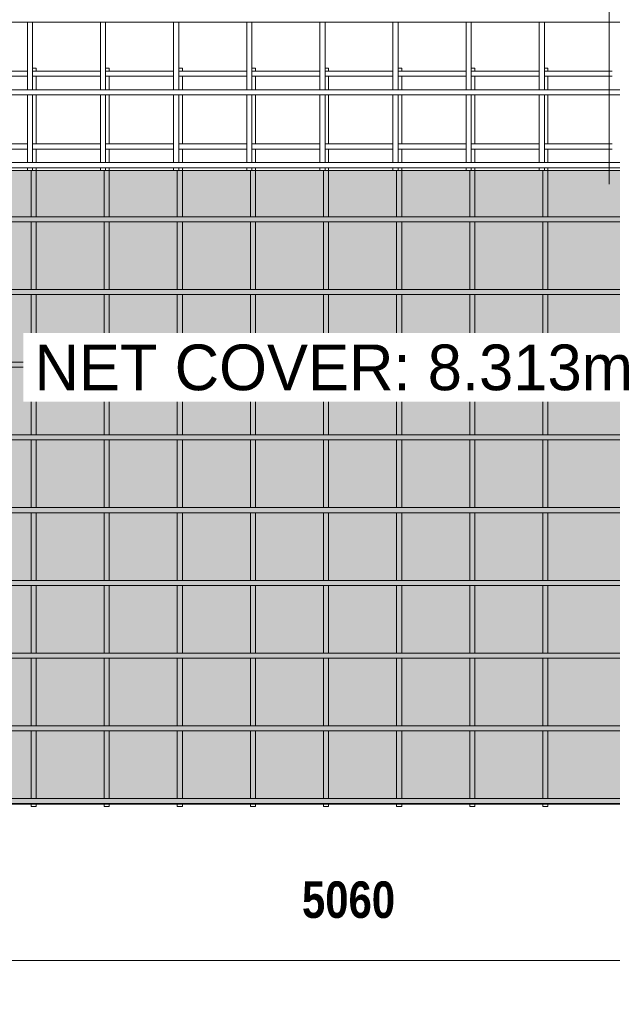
# Model space of a CAD drawing. Header units: millimetres. Extents: x -444 to 8356, y -822 to 3268.
# Tile 2 of 5: x 2028 to 3649, y -822 to 1872. Entities that reach past the tile are written whole.
import ezdxf

# ---------------------------------------------------------------- set-up
doc = ezdxf.new("R2010")
doc.units = ezdxf.units.MM
for name, color, linetype, lineweight in [('A-ANNO-DIMS', 211, 'Continuous', 9), ('A-ANNO-DIMS-50', 211, 'Continuous', 9), ('A-DETL-GENF', 92, 'Continuous', 18), ('A-DETL-THIN', 151, 'Continuous', 18), ('A-GENM', 13, 'Continuous', 18), ('G-ANNO-SYMB', 111, 'Continuous', 9), ('G-ANNO-TEXT', 231, 'Continuous', 9)]:
    doc.layers.add(name, color=color, linetype=linetype, lineweight=lineweight)
doc.styles.add('Arial_1', font='arial.ttf', dxfattribs={"height": 125})
doc.styles.add('TechnicBold', font='techb___.ttf', dxfattribs={"height": 100})
doc.dimstyles.new('Technic_-_DiagonalSlash', dxfattribs={"dimscale": 304.8, "dimtxt": 134.269535, "dimasz": 0.410105, "dimexe": 0.393701, "dimexo": 0.82021, "dimgap": 0.287073, "dimtad": 1, "dimdec": 0, "dimzin": 0, "dimdsep": 46, "dimtxsty": 'TechnicBold', "dimblk1": 'OBLIQUE', "dimblk2": 'OBLIQUE', "dimsah": 1, "dimcen": 0.09, "dimdle": 0.393701, "dimazin": 0, "dimtfac": 1, "dimtdec": 4, "dimtix": 1, "dimtmove": 0, "dimatfit": 3, "dimfxl": 1, "dimtvp": 1, "dimtfill": 1, "dimtolj": 1, "dimtzin": 0, "dimarcsym": 2})

# ---------------------------------------------------------------- blocks, each defined once
blk = doc.blocks.new('United Steel Ductile SE72 Large Mesh - United Steel Ductile SE72 Large Mesh-253722-Level 1')
at = {"layer": 'A-GENM'}
for p, q in [((-4417.4, -413), (-4603.5, -413)), ((-4603.5, -427), (-4417.4, -427)), ((-4393.4, -405), (-4403.4, -405)), ((-4217.4, -413), (-4403.4, -413)), ((-4403.4, -427), (-4217.4, -427)), ((-4393.4, -413.1), (-4393.4, -405)), ((-4393.4, -464.1), (-4393.4, -426.9)), ((-4193.4, -405), (-4203.4, -405)), ((-4017.4, -413), (-4203.4, -413)), ((-4203.4, -427), (-4017.4, -427)), ((-4193.4, -413.1), (-4193.4, -405)), ((-4193.4, -464.1), (-4193.4, -426.9)), ((-3993.4, -405), (-4003.4, -405)), ((-3817.3, -413), (-4003.4, -413)), ((-4003.4, -427), (-3817.3, -427)), ((-3993.4, -413.1), (-3993.4, -405)), ((-3993.4, -464.1), (-3993.4, -426.9)), ((-3793.3, -405), (-3803.4, -405)), ((-3617.3, -413), (-3803.3, -413)), ((-3803.3, -427), (-3617.3, -427)), ((-3793.3, -413.1), (-3793.3, -405)), ((-3793.3, -464.1), (-3793.3, -426.9)), ((-3593.3, -405), (-3603.3, -405)), ((-3417.3, -413), (-3603.3, -413)), ((-3603.3, -427), (-3417.3, -427)), ((-3593.3, -413.1), (-3593.3, -405)), ((-3593.3, -464.1), (-3593.3, -426.9)), ((-3393.3, -405), (-3403.3, -405)), ((-3217.3, -413), (-3403.3, -413)), ((-3403.3, -427), (-3217.3, -427)), ((-3393.3, -413), (-3393.3, -405)), ((-3393.3, -464), (-3393.3, -427)), ((-3193.3, -405), (-3203.3, -405)), ((-3017.7, -413), (-3203.3, -413)), ((-3203.3, -427), (-3017.2, -427)), ((-3193.3, -413), (-3193.3, -405)), ((-3193.3, -464), (-3193.3, -427)), ((-2993.2, -405), (-3003.3, -405)), ((-2817.2, -413), (-3003.2, -413)), ((-3003.2, -427), (-2817.2, -427)), ((-2993.2, -413), (-2993.2, -405)), ((-2993.2, -464), (-2993.2, -427)), ((-4393.4, -612.1), (-4393.4, -477.9)), ((-4193.4, -612.1), (-4193.4, -477.9)), ((-3993.4, -612.1), (-3993.4, -477.9)), ((-3793.3, -612.1), (-3793.3, -477.9)), ((-3593.3, -612.1), (-3593.3, -477.9)), ((-3393.3, -612), (-3393.3, -478)), ((-3193.3, -612), (-3193.3, -478)), ((-2993.2, -612), (-2993.2, -478)), ((-4417.4, -612), (-4603.5, -612)), ((-4217.4, -612), (-4403.4, -612)), ((-4017.4, -612), (-4203.4, -612)), ((-3817.3, -612), (-4003.4, -612)), ((-3617.3, -612), (-3803.3, -612)), ((-3417.3, -612), (-3603.3, -612)), ((-3217.3, -612), (-3403.3, -612)), ((-3017.2, -612), (-3203.3, -612)), ((-2817.2, -612), (-3003.2, -612)), ((-4603.5, -626), (-4417.4, -626)), ((-4403.4, -626), (-4217.4, -626)), ((-4393.4, -663.1), (-4393.4, -625.9)), ((-4203.4, -626), (-4017.4, -626)), ((-4193.4, -663.1), (-4193.4, -625.9)), ((-4003.4, -626), (-3817.3, -626)), ((-3993.4, -663.1), (-3993.4, -625.9)), ((-3803.3, -626), (-3617.3, -626)), ((-3793.3, -663.1), (-3793.3, -625.9)), ((-3603.3, -626), (-3417.3, -626)), ((-3593.3, -663.1), (-3593.3, -625.9)), ((-3403.3, -626), (-3217.3, -626)), ((-3393.3, -663), (-3393.3, -626)), ((-3203.3, -626), (-3017.7, -626)), ((-3193.3, -663), (-3193.3, -626)), ((-3003.2, -626), (-2817.2, -626)), ((-2993.2, -663), (-2993.2, -626)), ((-4407.4, -685), (-4407.4, -811.1)), ((-4393.4, -685), (-4393.4, -676.9)), ((-4393.4, -811.1), (-4393.4, -685)), ((-4207.4, -685), (-4207.4, -811.1)), ((-4193.4, -685), (-4193.4, -676.9)), ((-4193.4, -811.1), (-4193.4, -685)), ((-4007.4, -685), (-4007.4, -811.1)), ((-3993.4, -685), (-3993.4, -676.9)), ((-3993.4, -811.1), (-3993.4, -685)), ((-3807.3, -685), (-3807.3, -811.1)), ((-3793.3, -685), (-3793.3, -676.9)), ((-3793.3, -811.1), (-3793.3, -685)), ((-3607.3, -685), (-3607.3, -811.1)), ((-3593.3, -685), (-3593.3, -676.9)), ((-3593.3, -811.1), (-3593.3, -685)), ((-3407.3, -685), (-3407.3, -811)), ((-3393.3, -685), (-3393.3, -677)), ((-3393.3, -811), (-3393.3, -685)), ((-3207.3, -685), (-3207.3, -811)), ((-3193.3, -685), (-3193.3, -677)), ((-3193.3, -811), (-3193.3, -685)), ((-3007.2, -685), (-3007.2, -811)), ((-2993.2, -685), (-2993.2, -677)), ((-2993.2, -811), (-2993.2, -685)), ((-1279.3, -811), (-6030, -811)), ((-6030, -825), (-1279.3, -825)), ((-4407.4, -824.9), (-4407.4, -1010.1)), ((-4393.4, -1010.1), (-4393.4, -824.9)), ((-4207.4, -824.9), (-4207.4, -1010.1)), ((-4193.4, -1010.1), (-4193.4, -824.9)), ((-4007.4, -824.9), (-4007.4, -1010.1)), ((-3993.4, -1010.1), (-3993.4, -824.9)), ((-3807.3, -824.9), (-3807.3, -1010.1)), ((-3793.3, -1010.1), (-3793.3, -824.9)), ((-3607.3, -824.9), (-3607.3, -1010.1)), ((-3593.3, -1010.1), (-3593.3, -824.9)), ((-3407.3, -825), (-3407.3, -1010)), ((-3393.3, -1010), (-3393.3, -825)), ((-3207.3, -825), (-3207.3, -1010)), ((-3193.3, -1010), (-3193.3, -825)), ((-3007.2, -825), (-3007.2, -1010)), ((-2993.2, -1010), (-2993.2, -825)), ((-1279.3, -1010), (-6030, -1010)), ((-6030, -1024), (-1279.3, -1024)), ((-4407.4, -1023.9), (-4407.4, -1209.1)), ((-4393.4, -1209.1), (-4393.4, -1023.9)), ((-4207.4, -1023.9), (-4207.4, -1209.1)), ((-4193.4, -1209.1), (-4193.4, -1023.9)), ((-4007.4, -1023.9), (-4007.4, -1209.1)), ((-3993.4, -1209.1), (-3993.4, -1023.9)), ((-3807.3, -1023.9), (-3807.3, -1209.1)), ((-3793.3, -1209.1), (-3793.3, -1023.9)), ((-3607.3, -1023.9), (-3607.3, -1209.1)), ((-3593.3, -1209.1), (-3593.3, -1023.9)), ((-3407.3, -1024), (-3407.3, -1209)), ((-3393.3, -1209), (-3393.3, -1024)), ((-3207.3, -1024), (-3207.3, -1209)), ((-3193.3, -1209), (-3193.3, -1024)), ((-3007.2, -1024), (-3007.2, -1209)), ((-2993.2, -1209), (-2993.2, -1024)), ((-1279.3, -1209), (-6030, -1209)), ((-6030, -1223), (-1279.3, -1223)), ((-4407.4, -1222.9), (-4407.4, -1408.1)), ((-4393.4, -1408.1), (-4393.4, -1222.9)), ((-4207.4, -1222.9), (-4207.4, -1408.1)), ((-4193.4, -1408.1), (-4193.4, -1222.9)), ((-4007.4, -1222.9), (-4007.4, -1408.1)), ((-3993.4, -1408.1), (-3993.4, -1222.9)), ((-3807.3, -1222.9), (-3807.3, -1408.1)), ((-3793.3, -1408.1), (-3793.3, -1222.9)), ((-3607.3, -1222.9), (-3607.3, -1408.1)), ((-3593.3, -1408.1), (-3593.3, -1222.9)), ((-3407.3, -1223), (-3407.3, -1408)), ((-3393.3, -1408), (-3393.3, -1223)), ((-3207.3, -1223), (-3207.3, -1408)), ((-3193.3, -1408), (-3193.3, -1223)), ((-3007.2, -1223), (-3007.2, -1408)), ((-2993.2, -1408), (-2993.2, -1223)), ((-1279.3, -1408), (-6030, -1408)), ((-6030, -1422), (-1279.3, -1422)), ((-4407.4, -1421.9), (-4407.4, -1607.1)), ((-4393.4, -1607.1), (-4393.4, -1421.9)), ((-4207.4, -1421.9), (-4207.4, -1607.1)), ((-4193.4, -1607.1), (-4193.4, -1421.9)), ((-4007.4, -1421.9), (-4007.4, -1607.1)), ((-3993.4, -1607.1), (-3993.4, -1421.9)), ((-3807.3, -1421.9), (-3807.3, -1607.1)), ((-3793.3, -1607.1), (-3793.3, -1421.9)), ((-3607.3, -1421.9), (-3607.3, -1607.1)), ((-3593.3, -1607.1), (-3593.3, -1421.9)), ((-3407.3, -1422), (-3407.3, -1607)), ((-3393.3, -1607), (-3393.3, -1422)), ((-3207.3, -1422), (-3207.3, -1607)), ((-3193.3, -1607), (-3193.3, -1422)), ((-3007.2, -1422), (-3007.2, -1607)), ((-2993.2, -1607), (-2993.2, -1422)), ((-1279.3, -1607), (-6030, -1607)), ((-6030, -1621), (-1279.3, -1621)), ((-4407.4, -1620.9), (-4407.4, -1806.1)), ((-4393.4, -1806.1), (-4393.4, -1620.9)), ((-4207.4, -1620.9), (-4207.4, -1806.1)), ((-4193.4, -1806.1), (-4193.4, -1620.9)), ((-4007.4, -1620.9), (-4007.4, -1806.1)), ((-3993.4, -1806.1), (-3993.4, -1620.9)), ((-3807.3, -1620.9), (-3807.3, -1806.1)), ((-3793.3, -1806.1), (-3793.3, -1620.9)), ((-3607.3, -1620.9), (-3607.3, -1806.1)), ((-3593.3, -1806.1), (-3593.3, -1620.9)), ((-3407.3, -1621), (-3407.3, -1806)), ((-3393.3, -1806), (-3393.3, -1621)), ((-3207.3, -1621), (-3207.3, -1806)), ((-3193.3, -1806), (-3193.3, -1621)), ((-3007.2, -1621), (-3007.2, -1806)), ((-2993.2, -1806), (-2993.2, -1621)), ((-1279.3, -1806), (-6030, -1806)), ((-6030, -1820), (-1279.3, -1820)), ((-4407.4, -1819.9), (-4407.4, -2005.1)), ((-4393.4, -2005.1), (-4393.4, -1819.9)), ((-4207.4, -1819.9), (-4207.4, -2005.1)), ((-4193.4, -2005.1), (-4193.4, -1819.9)), ((-4007.4, -1819.9), (-4007.4, -2005.1)), ((-3993.4, -2005.1), (-3993.4, -1819.9)), ((-3807.3, -1819.9), (-3807.3, -2005.1)), ((-3793.3, -2005.1), (-3793.3, -1819.9)), ((-3607.3, -1819.9), (-3607.3, -2005.1)), ((-3593.3, -2005.1), (-3593.3, -1819.9)), ((-3407.3, -1820), (-3407.3, -2005)), ((-3393.3, -2005), (-3393.3, -1820)), ((-3207.3, -1820), (-3207.3, -2005)), ((-3193.3, -2005), (-3193.3, -1820)), ((-3007.2, -1820), (-3007.2, -2005)), ((-2993.2, -2005), (-2993.2, -1820)), ((-1279.3, -2005), (-6030, -2005)), ((-6030, -2019), (-1279.3, -2019)), ((-4407.4, -2018.9), (-4407.4, -2204.1)), ((-4393.4, -2204.1), (-4393.4, -2018.9)), ((-4207.4, -2018.9), (-4207.4, -2204.1)), ((-4193.4, -2204.1), (-4193.4, -2018.9)), ((-4007.4, -2018.9), (-4007.4, -2204.1)), ((-3993.4, -2204.1), (-3993.4, -2018.9)), ((-3807.3, -2018.9), (-3807.3, -2204.1)), ((-3793.3, -2204.1), (-3793.3, -2018.9)), ((-3607.3, -2018.9), (-3607.3, -2204.1)), ((-3593.3, -2204.1), (-3593.3, -2018.9)), ((-3407.3, -2019), (-3407.3, -2204)), ((-3393.3, -2204), (-3393.3, -2019)), ((-3207.3, -2019), (-3207.3, -2204)), ((-3193.3, -2204), (-3193.3, -2019)), ((-3007.2, -2019), (-3007.2, -2204)), ((-2993.2, -2204), (-2993.2, -2019)), ((-1279.3, -2204), (-6030, -2204)), ((-6030, -2218), (-1279.3, -2218)), ((-4407.4, -2217.9), (-4407.4, -2403.1)), ((-4393.4, -2403.1), (-4393.4, -2217.9)), ((-4207.4, -2217.9), (-4207.4, -2403.1)), ((-4193.4, -2403.1), (-4193.4, -2217.9)), ((-4007.4, -2217.9), (-4007.4, -2403.1)), ((-3993.4, -2403.1), (-3993.4, -2217.9)), ((-3807.3, -2217.9), (-3807.3, -2403.1)), ((-3793.3, -2403.1), (-3793.3, -2217.9)), ((-3607.3, -2217.9), (-3607.3, -2403.1)), ((-3593.3, -2403.1), (-3593.3, -2217.9)), ((-3407.3, -2218), (-3407.3, -2403)), ((-3393.3, -2403), (-3393.3, -2218)), ((-3207.3, -2218), (-3207.3, -2403)), ((-3193.3, -2403), (-3193.3, -2218)), ((-3007.2, -2218), (-3007.2, -2403)), ((-2993.2, -2403), (-2993.2, -2218)), ((-1279.3, -2403), (-6030, -2403)), ((-6030, -2417), (-1279.3, -2417)), ((-4407.4, -2416.9), (-4407.4, -2417.9)), ((-4407.4, -2417.9), (-4407.4, -2425)), ((-4393.4, -2417.9), (-4393.4, -2416.9)), ((-4393.4, -2425), (-4393.4, -2417.9)), ((-4207.4, -2416.9), (-4207.4, -2417.9)), ((-4207.4, -2417.9), (-4207.4, -2425)), ((-4193.4, -2417.9), (-4193.4, -2416.9)), ((-4193.4, -2425), (-4193.4, -2417.9)), ((-4007.4, -2416.9), (-4007.4, -2417.9)), ((-4007.4, -2417.9), (-4007.4, -2425)), ((-3993.4, -2417.9), (-3993.4, -2416.9)), ((-3993.4, -2425), (-3993.4, -2417.9)), ((-3807.3, -2416.9), (-3807.3, -2417.9)), ((-3807.3, -2417.9), (-3807.3, -2425)), ((-3793.3, -2417.9), (-3793.3, -2416.9)), ((-3793.3, -2425), (-3793.3, -2417.9)), ((-3607.3, -2416.9), (-3607.3, -2417.9)), ((-3607.3, -2417.9), (-3607.3, -2425)), ((-3593.3, -2417.9), (-3593.3, -2416.9)), ((-3593.3, -2425), (-3593.3, -2417.9)), ((-3407.3, -2417), (-3407.3, -2417.9)), ((-3407.3, -2417.9), (-3407.3, -2425)), ((-3393.3, -2417.9), (-3393.3, -2417)), ((-3393.3, -2425), (-3393.3, -2417.9)), ((-3207.3, -2417), (-3207.3, -2417.9)), ((-3207.3, -2417.9), (-3207.3, -2425)), ((-3193.3, -2417.9), (-3193.3, -2417)), ((-3193.3, -2425), (-3193.3, -2417.9)), ((-3007.2, -2417), (-3007.2, -2417.9)), ((-3007.2, -2417.9), (-3007.2, -2425)), ((-2993.2, -2417.9), (-2993.2, -2417)), ((-2993.2, -2425), (-2993.2, -2417.9)), ((-4407.4, -2425), (-4393.4, -2425)), ((-4207.4, -2425), (-4193.4, -2425)), ((-4007.4, -2425), (-3993.4, -2425)), ((-3807.3, -2425), (-3793.3, -2425)), ((-3607.3, -2425), (-3593.3, -2425)), ((-3407.3, -2425), (-3393.3, -2425)), ((-3207.3, -2425), (-3193.3, -2425)), ((-3007.2, -2425), (-2993.2, -2425))]:
    blk.add_line(p, q, dxfattribs=at)
blk = doc.blocks.new('United Steel Ductile SE72 Large Mesh - United Steel Ductile SE72 Large Mesh-V1-Level 1')
at = {"layer": 'A-GENM'}
for p, q in [((-6030, -2019), (-970, -2019)), ((-4407.4, -2018.9), (-4407.4, -2204.1)), ((-4393.4, -2204.1), (-4393.4, -2018.9)), ((-4207.4, -2018.9), (-4207.4, -2204.1)), ((-4193.4, -2204.1), (-4193.4, -2018.9)), ((-4007.4, -2018.9), (-4007.4, -2204.1)), ((-3993.4, -2204.1), (-3993.4, -2018.9)), ((-3807.3, -2018.9), (-3807.3, -2204.1)), ((-3793.3, -2204.1), (-3793.3, -2018.9)), ((-3607.3, -2018.9), (-3607.3, -2204.1)), ((-3593.3, -2204.1), (-3593.3, -2018.9)), ((-3407.3, -2019), (-3407.3, -2204)), ((-3393.3, -2204), (-3393.3, -2019)), ((-3207.3, -2019), (-3207.3, -2204)), ((-3193.3, -2204), (-3193.3, -2019)), ((-3007.2, -2019), (-3007.2, -2204)), ((-2993.2, -2204), (-2993.2, -2019)), ((-970, -2204), (-6030, -2204)), ((-6030, -2218), (-970, -2218)), ((-4407.4, -2217.9), (-4407.4, -2403.1)), ((-4393.4, -2403.1), (-4393.4, -2217.9)), ((-4207.4, -2217.9), (-4207.4, -2403.1)), ((-4193.4, -2403.1), (-4193.4, -2217.9)), ((-4007.4, -2217.9), (-4007.4, -2403.1)), ((-3993.4, -2403.1), (-3993.4, -2217.9)), ((-3807.3, -2217.9), (-3807.3, -2403.1)), ((-3793.3, -2403.1), (-3793.3, -2217.9)), ((-3607.3, -2217.9), (-3607.3, -2403.1)), ((-3593.3, -2403.1), (-3593.3, -2217.9)), ((-3407.3, -2218), (-3407.3, -2403)), ((-3393.3, -2403), (-3393.3, -2218)), ((-3207.3, -2218), (-3207.3, -2403)), ((-3193.3, -2403), (-3193.3, -2218)), ((-3007.2, -2218), (-3007.2, -2403)), ((-2993.2, -2403), (-2993.2, -2218)), ((-970, -2403), (-6030, -2403)), ((-6030, -2417), (-970, -2417)), ((-4407.4, -2416.9), (-4407.4, -2425)), ((-4393.4, -2425), (-4393.4, -2416.9)), ((-4207.4, -2416.9), (-4207.4, -2425)), ((-4193.4, -2425), (-4193.4, -2416.9)), ((-4007.4, -2416.9), (-4007.4, -2425)), ((-3993.4, -2425), (-3993.4, -2416.9)), ((-3807.3, -2416.9), (-3807.3, -2425)), ((-3793.3, -2425), (-3793.3, -2416.9)), ((-3607.3, -2416.9), (-3607.3, -2425)), ((-3593.3, -2425), (-3593.3, -2416.9)), ((-3407.3, -2417), (-3407.3, -2425)), ((-3393.3, -2425), (-3393.3, -2417)), ((-3207.3, -2417), (-3207.3, -2425)), ((-3193.3, -2425), (-3193.3, -2417)), ((-3007.2, -2417), (-3007.2, -2425)), ((-2993.2, -2425), (-2993.2, -2417)), ((-4407.4, -2425), (-4393.4, -2425)), ((-4207.4, -2425), (-4193.4, -2425)), ((-4007.4, -2425), (-3993.4, -2425)), ((-3807.3, -2425), (-3793.3, -2425)), ((-3607.3, -2425), (-3593.3, -2425)), ((-3407.3, -2425), (-3393.3, -2425)), ((-3207.3, -2425), (-3193.3, -2425)), ((-3007.2, -2425), (-2993.2, -2425)), ((-2807.2, -2425), (-2793.2, -2425))]:
    blk.add_line(p, q, dxfattribs=at)
blk = doc.blocks.new('DIMBLOCK1-Level 1')
at = {"layer": 'A-ANNO-DIMS-50'}
for p, q in [((5496.3, -701.9), (5496.3, -318.7)), ((436.3, -701.9), (436.3, -360.3)), ((316.3, -701.9), (5616.3, -701.9)), ((436.3, -701.9), (436.3, -821.9)), ((5496.3, -701.9), (5496.3, -821.9))]:
    blk.add_line(p, q, dxfattribs=at)
at = {"layer": 'A-ANNO-DIMS-50', "lineweight": 50}
for p, q in [((436.3, -701.9), (498.8, -639.4)), ((5496.3, -701.9), (5558.8, -639.4)), ((436.3, -701.9), (373.8, -764.4)), ((5496.3, -701.9), (5433.8, -764.4))]:
    blk.add_line(p, q, dxfattribs=at)
at = {"layer": 'A-ANNO-DIMS-50', "color": 0, "insert": (2800, -485.6), "char_height": 100, "width": 398.972, "attachment_point": 1, "line_spacing_factor": 0.959068, "style": 'TechnicBold', "bg_fill": 3, "box_fill_scale": 1.25, "bg_fill_color": 9, "bg_fill_true_color": 13158600, "bg_fill_transparency": 0}
blk.add_mtext('5060', dxfattribs=at)
blk = doc.blocks.new('_Oblique')
at = {"color": 0, "linetype": 'ByBlock', "lineweight": -2}
blk.add_line((-0.5, -0.5), (0.5, 0.5), dxfattribs=at)

msp = doc.modelspace()

# ---------------------------------------------------------------- hatches: boundary and pattern name
at = {"layer": 'A-DETL-GENF', "transparency": 33554534}
msp.add_hatch(color=155, dxfattribs=at).paths.add_polyline_path([(3892.9, -273.9), (5187, -273.9), (5187, 1459.1), (436.3, 1459.1), (436.3, -273.9), (3761.2, -273.9)])

# ---------------------------------------------------------------- linework, layer by layer
at = {"layer": 'A-DETL-THIN'}
for p, q in [((5187, 1459.1), (436.3, 1459.1)), ((436.3, -273.9), (5187, -273.9))]:
    msp.add_line(p, q, dxfattribs=at)
at = {"layer": 'G-ANNO-SYMB'}
msp.add_line((3640.5, 2101.7), (3640.5, 1422.4), dxfattribs=at)

# ---------------------------------------------------------------- block references
at = {"layer": 'A-GENM'}
for name, p in [('United Steel Ductile SE72 Large Mesh - United Steel Ductile SE72 Large Mesh-V1-Level 1', (6456.3, 3884.1)), ('United Steel Ductile SE72 Large Mesh - United Steel Ductile SE72 Large Mesh-253722-Level 1', (6466.3, 2144.1))]:
    msp.add_blockref(name, p, dxfattribs=at)

# ---------------------------------------------------------------- next in the draw order: texts
at = {"layer": 'G-ANNO-TEXT', "color": 7, "insert": (2067.6, 983.3), "char_height": 125, "width": 2060.337, "attachment_point": 1, "style": 'Arial_1', "bg_fill": 3, "box_fill_scale": 1.25, "bg_fill_color": 9, "bg_fill_true_color": 13158600, "bg_fill_transparency": 0}
msp.add_mtext('NET COVER: 8.313m', dxfattribs=at)

# ---------------------------------------------------------------- next in the draw order: dimensions: what is measured, and where the dimension line sits
at = {"layer": 'A-ANNO-DIMS'}
dim = msp.add_linear_dim(base=(5496.3, -701.9), p1=(436.3, -110.3), p2=(5496.3, -68.7), dimstyle='Technic_-_DiagonalSlash', override={"dimpost": '<>', "dimfxl": 5060.170674}, dxfattribs=at)
dim.commit()
dim.dimension.update_dxf_attribs({"geometry": 'DIMBLOCK1-Level 1', "text_midpoint": (2966.3, -563.2)})

doc.saveas('drawing.dxf')
